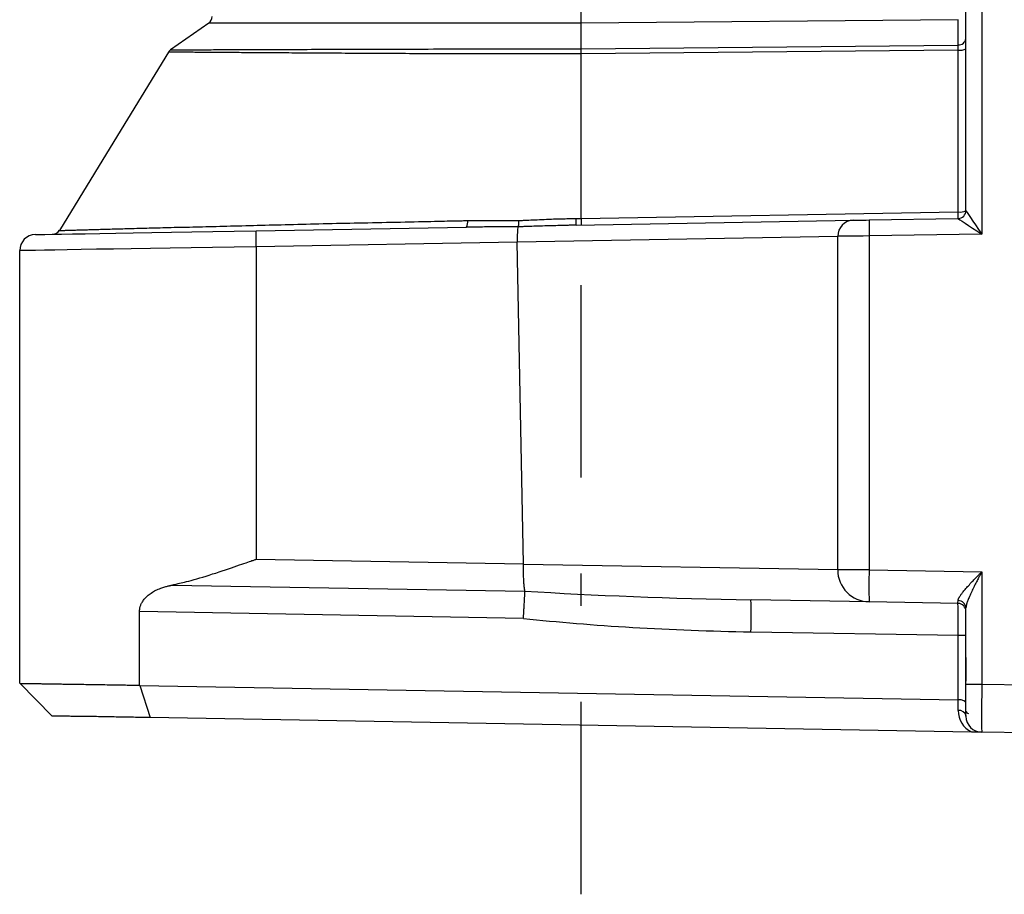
# Model space of a CAD drawing. Extents: x 33 to 392, y 36 to 266.
# Tile 5 of 11: x 139 to 200, y 45 to 99. Entities that reach past the tile are written whole.
import ezdxf

# ---------------------------------------------------------------- set-up
doc = ezdxf.new("R2010")
doc.units = 0
doc.header["$LTSCALE"] = 2
doc.header["$MEASUREMENT"] = 0
doc.linetypes.add('CENTER', pattern=[13, 6, -3, 1, -3])
doc.layers.add('FFグル-プ-0F-0レイヤ', color=7, linetype='CONTINUOUS')

msp = doc.modelspace()

# ---------------------------------------------------------------- linework, layer by layer
at = {"layer": 'FFグル-プ-0F-0レイヤ', "color": 4, "linetype": 'CENTER'}
msp.add_line((174.09, 44.64), (174.09, 153.96), dxfattribs=at)
at = {"layer": 'FFグル-プ-0F-0レイヤ', "color": 7, "linetype": 'CONTINUOUS'}
for p, q in [((199.07, 123.01), (199.07, 85.82)), ((198.09, 87.29), (198.09, 119.68)), ((150.88, 98.98), (148.5, 97.32)), ((174.09, 98.98), (150.88, 98.98)), ((197.6, 99.19), (174.09, 98.98)), ((174.09, 97.37), (174.09, 98.98)), ((197.6, 97.61), (197.6, 99.19)), ((174.09, 97.37), (197.6, 97.61)), ((197.6, 97.29), (174.09, 97.05)), ((174.09, 86.79), (174.09, 97.05)), ((197.6, 87.21), (197.6, 97.29)), ((174.09, 86.79), (197.6, 87.21)), ((167.02, 86.66), (170.19, 86.66)), ((173.79, 86.38), (191.07, 86.68)), ((192.05, 86.7), (197.6, 86.79)), ((153.83, 86.03), (166.94, 86.26)), ((170.16, 86.27), (170.16, 86.27)), ((173.79, 86.38), (173.54, 86.37)), ((190.09, 85.66), (170.11, 85.31)), ((199.07, 85.82), (192.05, 85.7)), ((192.05, 85.7), (192.05, 64.88)), ((139.09, 57.8), (139.09, 84.79)), ((170.11, 85.31), (153.83, 85.03)), ((153.83, 85.03), (153.83, 65.54)), ((170.5, 65.25), (170.11, 85.31)), ((153.83, 65.54), (170.5, 65.25)), ((170.5, 65.24), (190.09, 64.9)), ((192.05, 64.88), (199.07, 64.75)), ((199.07, 64.75), (199.07, 57.75)), ((148.6, 63.93), (170.59, 63.55)), ((170.59, 63.55), (170.59, 63.55)), ((192.05, 62.88), (184.69, 63)), ((197.6, 62.78), (192.05, 62.88)), ((146.56, 57.68), (146.56, 62.27)), ((170.5, 61.85), (146.56, 62.27)), ((198.09, 59.4), (198.09, 62.5)), ((197.6, 56.78), (197.6, 60.78)), ((198.09, 58.67), (198.09, 59.4)), ((198.09, 57.93), (198.09, 58.67)), ((139.09, 57.8), (141.12, 55.76)), ((198.09, 57.75), (198.09, 57.93)), ((198.09, 57.75), (199.07, 57.75)), ((198.09, 55.75), (198.09, 57.75)), ((199.07, 57.75), (203.89, 57.67)), ((146.56, 57.68), (146.59, 57.67)), ((146.59, 57.67), (147.22, 55.66)), ((146.59, 57.67), (197.6, 56.78)), ((197.6, 56.11), (197.6, 56.78)), ((198.43, 54.76), (147.22, 55.66)), ((203.89, 54.67), (199.07, 54.75))]:
    msp.add_line(p, q, dxfattribs=at)
for points in [[(174.09, 98.98), (174.09, 98.99), (174.09, 98.99), (174.09, 98.99), (174.09, 98.99), (174.09, 99), (174.09, 99), (174.09, 99.01), (174.09, 99.02), (174.09, 99.02), (174.09, 99.03), (174.09, 99.04), (174.09, 99.05), (174.09, 99.06), (174.09, 99.07), (174.09, 99.08), (174.09, 99.09), (174.09, 99.1), (174.09, 99.12), (174.09, 99.13), (174.09, 99.15), (174.09, 99.16), (174.09, 99.18), (174.09, 99.2)], [(148.36, 97.17), (144.96, 91.6), (141.57, 86.05)], [(174.09, 97.05), (174.09, 97.05), (174.09, 97.05), (174.08, 97.05), (174.08, 97.05), (174.06, 97.05), (174.05, 97.05), (174.02, 97.05), (173.99, 97.05), (173.95, 97.05), (173.9, 97.05), (173.83, 97.05), (173.76, 97.05), (173.68, 97.05), (173.6, 97.05), (173.5, 97.05), (173.39, 97.05), (173.27, 97.05), (173.14, 97.05), (173.01, 97.05), (172.86, 97.05), (172.71, 97.05), (172.54, 97.05), (172.37, 97.05), (172.19, 97.05), (171.99, 97.05), (171.79, 97.05), (171.59, 97.05), (171.37, 97.05), (171.15, 97.05), (170.93, 97.05), (170.71, 97.05), (170.48, 97.05), (170.26, 97.05), (170.03, 97.05), (169.81, 97.06), (169.58, 97.06), (169.36, 97.06), (169.13, 97.06), (168.9, 97.06), (168.67, 97.06), (168.44, 97.06), (168.21, 97.06), (167.98, 97.06), (167.74, 97.06), (167.51, 97.06), (167.27, 97.06), (167.03, 97.06), (166.79, 97.06), (166.56, 97.06), (166.32, 97.06), (166.08, 97.06), (165.83, 97.07), (165.59, 97.07), (165.35, 97.07), (165.11, 97.07), (164.86, 97.07), (164.62, 97.07), (164.37, 97.07), (164.12, 97.07), (163.88, 97.07), (163.63, 97.07), (163.39, 97.07), (163.14, 97.08), (162.9, 97.08), (162.65, 97.08), (162.41, 97.08), (162.17, 97.08), (161.93, 97.08), (161.69, 97.08), (161.45, 97.08), (161.21, 97.08), (160.98, 97.09), (160.75, 97.09), (160.51, 97.09), (160.28, 97.09), (160.05, 97.09), (159.83, 97.09), (159.6, 97.09), (159.38, 97.09), (159.16, 97.1), (158.94, 97.1), (158.72, 97.1), (158.5, 97.1), (158.29, 97.1), (158.08, 97.1), (157.87, 97.1), (157.66, 97.1), (157.45, 97.11), (157.25, 97.11), (157.05, 97.11), (156.84, 97.11), (156.65, 97.11), (156.45, 97.11), (156.25, 97.11), (156.06, 97.11), (155.87, 97.12), (155.68, 97.12), (155.49, 97.12), (155.3, 97.12), (155.12, 97.12), (154.94, 97.12), (154.76, 97.12), (154.58, 97.12), (154.4, 97.12), (154.23, 97.13), (154.06, 97.13), (153.89, 97.13), (153.72, 97.13), (153.55, 97.13), (153.39, 97.13), (153.23, 97.13), (153.08, 97.13), (152.92, 97.13), (152.77, 97.14), (152.62, 97.14), (152.47, 97.14), (152.33, 97.14), (152.19, 97.14), (152.05, 97.14), (151.91, 97.14), (151.77, 97.14), (151.64, 97.14), (151.51, 97.14), (151.38, 97.15), (151.26, 97.15), (151.13, 97.15), (151.01, 97.15), (150.9, 97.15), (150.78, 97.15), (150.67, 97.15), (150.55, 97.15), (150.44, 97.15), (150.34, 97.15), (150.23, 97.15), (150.12, 97.15), (150.02, 97.15), (149.91, 97.16), (149.81, 97.16), (149.7, 97.16), (149.6, 97.16), (149.5, 97.16), (149.41, 97.16), (149.32, 97.16), (149.23, 97.16), (149.15, 97.16), (149.07, 97.16), (149, 97.16), (148.93, 97.16), (148.86, 97.16), (148.81, 97.16), (148.75, 97.16), (148.7, 97.16), (148.65, 97.16), (148.61, 97.16), (148.57, 97.16), (148.54, 97.17), (148.51, 97.17), (148.48, 97.17), (148.46, 97.17), (148.44, 97.17), (148.42, 97.17), (148.41, 97.17), (148.4, 97.17), (148.39, 97.17), (148.38, 97.17), (148.38, 97.17), (148.38, 97.17), (148.37, 97.17), (148.37, 97.17), (148.37, 97.17), (148.37, 97.17), (148.37, 97.17), (148.36, 97.17), (148.36, 97.17), (148.36, 97.17), (148.36, 97.17)], [(148.5, 97.32), (148.5, 97.32), (148.5, 97.32), (148.51, 97.32), (148.51, 97.32), (148.51, 97.32), (148.51, 97.32), (148.52, 97.32), (148.52, 97.32), (148.52, 97.32), (148.53, 97.32), (148.53, 97.32), (148.54, 97.32), (148.55, 97.32), (148.56, 97.32), (148.58, 97.32), (148.59, 97.32), (148.61, 97.32), (148.64, 97.32), (148.67, 97.32), (148.71, 97.32), (148.75, 97.32), (148.79, 97.32), (148.84, 97.32), (148.89, 97.32), (148.95, 97.32), (149.01, 97.32), (149.07, 97.32), (149.14, 97.32), (149.21, 97.32), (149.29, 97.32), (149.37, 97.32), (149.45, 97.32), (149.54, 97.32), (149.64, 97.32), (149.74, 97.32), (149.84, 97.32), (149.95, 97.32), (150.07, 97.32), (150.19, 97.32), (150.31, 97.32), (150.45, 97.32), (150.58, 97.32), (150.72, 97.32), (150.87, 97.32), (151.02, 97.32), (151.18, 97.33), (151.34, 97.33), (151.51, 97.33), (151.68, 97.33), (151.85, 97.33), (152.03, 97.33), (152.21, 97.33), (152.4, 97.33), (152.6, 97.33), (152.79, 97.33), (152.99, 97.33), (153.2, 97.33), (153.41, 97.33), (153.62, 97.33), (153.84, 97.33), (154.06, 97.34), (154.28, 97.34), (154.51, 97.34), (154.75, 97.34), (154.98, 97.34), (155.22, 97.34), (155.47, 97.34), (155.72, 97.34), (155.97, 97.34), (156.22, 97.34), (156.48, 97.34), (156.74, 97.34), (157.01, 97.34), (157.28, 97.35), (157.55, 97.35), (157.82, 97.35), (158.1, 97.35), (158.38, 97.35), (158.67, 97.35), (158.95, 97.35), (159.25, 97.35), (159.54, 97.35), (159.84, 97.35), (160.14, 97.35), (160.44, 97.35), (160.74, 97.36), (161.05, 97.36), (161.36, 97.36), (161.67, 97.36), (161.99, 97.36), (162.31, 97.36), (162.62, 97.36), (162.94, 97.36), (163.27, 97.36), (163.59, 97.36), (163.91, 97.36), (164.23, 97.36), (164.55, 97.36), (164.88, 97.37), (165.2, 97.37), (165.52, 97.37), (165.84, 97.37), (166.16, 97.37), (166.47, 97.37), (166.79, 97.37), (167.11, 97.37), (167.42, 97.37), (167.73, 97.37), (168.05, 97.37), (168.36, 97.37), (168.67, 97.37), (168.97, 97.37), (169.28, 97.37), (169.58, 97.37), (169.88, 97.37), (170.18, 97.37), (170.47, 97.37), (170.75, 97.37), (171.03, 97.37), (171.3, 97.37), (171.55, 97.37), (171.8, 97.37), (172.03, 97.37), (172.25, 97.37), (172.45, 97.37), (172.65, 97.37), (172.83, 97.37), (173, 97.37), (173.15, 97.37), (173.3, 97.37), (173.43, 97.37), (173.55, 97.37), (173.65, 97.37), (173.75, 97.37), (173.83, 97.37), (173.9, 97.37), (174.09, 97.37)], [(174.09, 97.05), (174.09, 97.06), (174.09, 97.06), (174.09, 97.06), (174.09, 97.06), (174.09, 97.07), (174.09, 97.07), (174.09, 97.08), (174.09, 97.08), (174.09, 97.09), (174.09, 97.09), (174.09, 97.1), (174.09, 97.11), (174.09, 97.12), (174.09, 97.12), (174.09, 97.13), (174.09, 97.14), (174.09, 97.15), (174.09, 97.16), (174.09, 97.17), (174.09, 97.18), (174.09, 97.19), (174.09, 97.2), (174.09, 97.21), (174.09, 97.22), (174.09, 97.23), (174.09, 97.24), (174.09, 97.25), (174.09, 97.26), (174.09, 97.27), (174.09, 97.28), (174.09, 97.29), (174.09, 97.3), (174.09, 97.31), (174.09, 97.31), (174.09, 97.32), (174.09, 97.33), (174.09, 97.33), (174.09, 97.34), (174.09, 97.34), (174.09, 97.35), (174.09, 97.35), (174.09, 97.35), (174.09, 97.36), (174.09, 97.36), (174.09, 97.36), (174.09, 97.37), (174.09, 97.37), (174.09, 97.37), (174.09, 97.37)], [(141.58, 86.05), (141.58, 86.05), (141.58, 86.05), (141.58, 86.05), (141.58, 86.05), (141.58, 86.05), (141.58, 86.05), (141.58, 86.05), (141.58, 86.05), (141.57, 86.05), (141.57, 86.05), (141.57, 86.05), (141.57, 86.05), (141.57, 86.05), (141.57, 86.05), (141.57, 86.05), (141.58, 86.05), (141.58, 86.05), (141.59, 86.05), (141.6, 86.05), (141.62, 86.05), (141.63, 86.05), (141.65, 86.05), (141.67, 86.05), (141.7, 86.05), (141.72, 86.05), (141.75, 86.05), (141.79, 86.05), (141.82, 86.05), (141.86, 86.05), (141.9, 86.05), (141.94, 86.06), (141.98, 86.06), (142.03, 86.06), (142.08, 86.06), (142.13, 86.06), (142.19, 86.06), (142.25, 86.06), (142.31, 86.07), (142.37, 86.07), (142.44, 86.07), (142.5, 86.07), (142.57, 86.07), (142.65, 86.08), (142.72, 86.08), (142.8, 86.08), (142.88, 86.08), (142.96, 86.08), (143.04, 86.09), (143.13, 86.09), (143.22, 86.09), (143.31, 86.09), (143.41, 86.1), (143.5, 86.1), (143.6, 86.1), (143.7, 86.1), (143.81, 86.11), (143.91, 86.11), (144.02, 86.11), (144.13, 86.12), (144.25, 86.12), (144.36, 86.12), (144.48, 86.13), (144.6, 86.13), (144.73, 86.13), (144.85, 86.14), (144.98, 86.14), (145.11, 86.14), (145.24, 86.15), (145.38, 86.15), (145.52, 86.15), (145.65, 86.16), (145.8, 86.16), (145.94, 86.16), (146.09, 86.17), (146.23, 86.17), (146.39, 86.18), (146.54, 86.18), (146.69, 86.18), (146.85, 86.19), (147.01, 86.19), (147.17, 86.2), (147.33, 86.2), (147.5, 86.21), (147.67, 86.21), (147.84, 86.21), (148.01, 86.22), (148.19, 86.22), (148.36, 86.23), (148.54, 86.23), (148.73, 86.24), (148.91, 86.24), (149.1, 86.25), (149.29, 86.25), (149.48, 86.26), (149.68, 86.26), (149.88, 86.27), (150.08, 86.27), (150.28, 86.28), (150.49, 86.28), (150.7, 86.29), (150.91, 86.29), (151.13, 86.3), (151.34, 86.3), (151.56, 86.31), (151.79, 86.32), (152.01, 86.32), (152.24, 86.33), (152.47, 86.33), (152.7, 86.34), (152.94, 86.34), (153.18, 86.35), (153.41, 86.36), (153.66, 86.36), (153.9, 86.37), (154.14, 86.37), (154.39, 86.38), (154.64, 86.39), (154.89, 86.39), (155.14, 86.4), (155.39, 86.4), (155.65, 86.41), (155.91, 86.42), (156.16, 86.42), (156.43, 86.43), (156.69, 86.44), (156.95, 86.44), (157.22, 86.45), (157.48, 86.45), (157.75, 86.46), (158.02, 86.47), (158.29, 86.47), (158.57, 86.48), (158.84, 86.49), (159.12, 86.49), (159.39, 86.5), (159.67, 86.5), (159.95, 86.51), (160.24, 86.52), (160.52, 86.52), (160.8, 86.53), (161.09, 86.54), (161.38, 86.54), (161.67, 86.55), (161.95, 86.56), (162.25, 86.56), (162.54, 86.57), (162.83, 86.57), (163.12, 86.58), (163.4, 86.59), (163.68, 86.59), (163.95, 86.6), (164.22, 86.6), (164.47, 86.61), (164.72, 86.61), (164.95, 86.62), (165.17, 86.62), (165.37, 86.63), (165.57, 86.63), (165.75, 86.64), (165.92, 86.64), (166.08, 86.64), (166.23, 86.65), (166.36, 86.65), (166.48, 86.65), (166.59, 86.65), (166.68, 86.65), (166.76, 86.66), (166.83, 86.66), (167.02, 86.66)], [(170.19, 86.66), (170.19, 86.66), (170.19, 86.66), (170.19, 86.66), (170.19, 86.66), (170.19, 86.66), (170.19, 86.66), (170.19, 86.66), (170.19, 86.66), (170.19, 86.65), (170.19, 86.65), (170.19, 86.65), (170.19, 86.65), (170.19, 86.65), (170.19, 86.64), (170.19, 86.64), (170.19, 86.64), (170.19, 86.63), (170.19, 86.63), (170.19, 86.62), (170.19, 86.61), (170.19, 86.6), (170.19, 86.6), (170.19, 86.59), (170.19, 86.58), (170.19, 86.57), (170.19, 86.55), (170.19, 86.54), (170.19, 86.53), (170.19, 86.52), (170.19, 86.5), (170.19, 86.49), (170.19, 86.47), (170.19, 86.46), (170.18, 86.44), (170.18, 86.43), (170.18, 86.41), (170.18, 86.4), (170.18, 86.39), (170.18, 86.37), (170.18, 86.36), (170.18, 86.35), (170.17, 86.34), (170.17, 86.33), (170.17, 86.32), (170.17, 86.32), (170.17, 86.31), (170.17, 86.31), (170.17, 86.3), (170.17, 86.3), (170.17, 86.29), (170.17, 86.29), (170.16, 86.29), (170.16, 86.28), (170.16, 86.28), (170.16, 86.28), (170.16, 86.28), (170.16, 86.27)], [(170.19, 86.66), (170.36, 86.67), (170.43, 86.67), (170.51, 86.68), (170.61, 86.68), (170.71, 86.69), (170.83, 86.69), (170.96, 86.7), (171.09, 86.7), (171.22, 86.71), (171.36, 86.71), (171.5, 86.72), (171.65, 86.73), (171.79, 86.73), (171.94, 86.74), (172.09, 86.74), (172.24, 86.75), (172.38, 86.76), (172.53, 86.76), (172.68, 86.76), (172.83, 86.77), (172.96, 86.77), (173.09, 86.77), (173.21, 86.78), (173.32, 86.78), (173.42, 86.78), (173.5, 86.78), (173.56, 86.78), (173.62, 86.79), (173.66, 86.79), (173.69, 86.79), (173.72, 86.79), (173.74, 86.79), (173.78, 86.79)], [(173.78, 86.79), (173.8, 86.79), (173.81, 86.79), (173.82, 86.79), (173.83, 86.79), (173.84, 86.79), (173.85, 86.79), (173.86, 86.79), (173.87, 86.79), (173.88, 86.79), (173.9, 86.79), (173.91, 86.79), (173.92, 86.79), (173.94, 86.79), (173.95, 86.79), (173.96, 86.79), (173.97, 86.79), (173.99, 86.79), (174, 86.79), (174.01, 86.79), (174.02, 86.79), (174.04, 86.79), (174.05, 86.79), (174.06, 86.79), (174.06, 86.79), (174.07, 86.79), (174.08, 86.79), (174.08, 86.79), (174.08, 86.79), (174.09, 86.79), (174.09, 86.79), (174.09, 86.79), (174.09, 86.79)], [(174.09, 86.79), (174.09, 86.79), (174.09, 86.78), (174.09, 86.78), (174.09, 86.77), (174.09, 86.77), (174.09, 86.76), (174.09, 86.75), (174.09, 86.74), (174.09, 86.73), (174.09, 86.72), (174.09, 86.71), (174.09, 86.7), (174.09, 86.68), (174.09, 86.67), (174.09, 86.66), (174.09, 86.64), (174.09, 86.63), (174.09, 86.61), (174.09, 86.6), (174.09, 86.58), (174.09, 86.57), (174.09, 86.55), (174.09, 86.54), (174.09, 86.52), (174.09, 86.51), (174.09, 86.49), (174.09, 86.48), (174.09, 86.47), (174.09, 86.46), (174.09, 86.45), (174.09, 86.44), (174.09, 86.43), (174.09, 86.42), (174.09, 86.41), (174.09, 86.41), (174.09, 86.4), (174.09, 86.4), (174.09, 86.4), (174.09, 86.39), (174.09, 86.39), (174.09, 86.39), (174.09, 86.39), (174.09, 86.38), (174.09, 86.38), (174.09, 86.38), (174.09, 86.38), (174.09, 86.38), (174.09, 86.38), (174.09, 86.38), (174.09, 86.38), (174.09, 86.38), (174.09, 86.38)], [(191.07, 86.68), (191.09, 86.68), (191.15, 86.68), (191.24, 86.68), (191.36, 86.68), (191.51, 86.69), (191.68, 86.69), (191.86, 86.69), (192.05, 86.7)], [(140.07, 85.79), (140.14, 85.79), (140.33, 85.79), (140.66, 85.8), (141.11, 85.81), (141.69, 85.82), (142.38, 85.83), (143.18, 85.84), (144.09, 85.86), (145.08, 85.88), (146.17, 85.89), (147.32, 85.91), (148.55, 85.94), (149.82, 85.96), (151.13, 85.98), (152.47, 86), (153.83, 86.03)], [(170.16, 86.27), (170.15, 86.27), (170.14, 86.27), (170.13, 86.27), (170.12, 86.27), (170.1, 86.27), (170.07, 86.27), (170.03, 86.27), (169.98, 86.27), (169.91, 86.27), (169.83, 86.27), (169.74, 86.27), (169.63, 86.27), (169.52, 86.27), (169.4, 86.27), (169.27, 86.27), (169.14, 86.27), (169, 86.27), (168.87, 86.27), (168.73, 86.27), (168.6, 86.27), (168.47, 86.27), (168.33, 86.27), (168.2, 86.27), (168.07, 86.27), (167.94, 86.26), (167.82, 86.26), (167.69, 86.26), (167.57, 86.26), (167.46, 86.26), (167.35, 86.26), (167.26, 86.26), (167.17, 86.26), (166.94, 86.26)], [(173.54, 86.37), (173.44, 86.37), (173.4, 86.37), (173.35, 86.37), (173.29, 86.36), (173.23, 86.36), (173.15, 86.36), (173.06, 86.36), (172.97, 86.36), (172.87, 86.35), (172.76, 86.35), (172.64, 86.35), (172.51, 86.34), (172.38, 86.34), (172.25, 86.34), (172.11, 86.33), (171.97, 86.33), (171.83, 86.33), (171.69, 86.32), (171.55, 86.32), (171.41, 86.31), (171.28, 86.31), (171.15, 86.31), (171.03, 86.3), (170.91, 86.3), (170.8, 86.29), (170.7, 86.29), (170.61, 86.29), (170.53, 86.29), (170.46, 86.28), (170.39, 86.28), (170.34, 86.28), (170.29, 86.28), (170.16, 86.27)], [(192.05, 85.7), (191.67, 85.69), (191.3, 85.69), (190.96, 85.69), (190.66, 85.68), (190.42, 85.68), (190.24, 85.68), (190.13, 85.68), (190.09, 85.68)], [(192.05, 64.88), (190.09, 64.88), (190.09, 85.68)], [(153.83, 85.03), (152.46, 85.01), (151.11, 84.98), (149.78, 84.96), (148.48, 84.94), (147.24, 84.92), (146.05, 84.9), (144.93, 84.88), (143.88, 84.87), (142.92, 84.85), (142.05, 84.84), (141.29, 84.82), (140.63, 84.81), (140.08, 84.8), (139.65, 84.8), (139.34, 84.79), (139.15, 84.79), (139.09, 84.79)], [(148.6, 63.93), (148.64, 63.94), (148.66, 63.94), (148.68, 63.95), (148.71, 63.96), (148.75, 63.96), (148.79, 63.97), (148.84, 63.99), (148.9, 64), (148.98, 64.02), (149.06, 64.04), (149.15, 64.06), (149.26, 64.08), (149.37, 64.11), (149.5, 64.14), (149.64, 64.18), (149.79, 64.22), (149.96, 64.27), (150.13, 64.32), (150.32, 64.37), (150.51, 64.43), (150.71, 64.49), (150.91, 64.55), (151.12, 64.62), (151.32, 64.68), (151.52, 64.75), (151.72, 64.82), (151.92, 64.88), (152.11, 64.95), (152.29, 65.01), (152.47, 65.07), (152.63, 65.13), (152.79, 65.18), (152.94, 65.23), (153.07, 65.28), (153.2, 65.32), (153.31, 65.36), (153.41, 65.39), (153.5, 65.42), (153.57, 65.45), (153.64, 65.47), (153.69, 65.49), (153.74, 65.51), (153.77, 65.52), (153.79, 65.53), (153.81, 65.53), (153.82, 65.54), (153.82, 65.54), (153.83, 65.54), (153.83, 65.54)], [(170.59, 63.55), (170.59, 63.57), (170.58, 63.58), (170.58, 63.6), (170.58, 63.61), (170.58, 63.63), (170.58, 63.64), (170.57, 63.66), (170.57, 63.69), (170.57, 63.71), (170.56, 63.74), (170.56, 63.77), (170.55, 63.8), (170.55, 63.84), (170.55, 63.87), (170.54, 63.92), (170.54, 63.97), (170.53, 64.02), (170.53, 64.08), (170.53, 64.14), (170.52, 64.2), (170.52, 64.27), (170.52, 64.34), (170.51, 64.41), (170.51, 64.48), (170.51, 64.54), (170.51, 64.61), (170.51, 64.67), (170.5, 64.73), (170.5, 64.79), (170.5, 64.84), (170.5, 64.89), (170.5, 64.94), (170.5, 64.98), (170.5, 65.02), (170.5, 65.06), (170.5, 65.09), (170.5, 65.12), (170.5, 65.15), (170.5, 65.17), (170.5, 65.19), (170.5, 65.24)], [(197.6, 62.95), (197.6, 62.97), (197.6, 62.97), (197.6, 62.97), (197.61, 62.98), (197.61, 62.99), (197.61, 62.99), (197.61, 63), (197.61, 63.01), (197.61, 63.02), (197.62, 63.03), (197.62, 63.04), (197.62, 63.05), (197.62, 63.06), (197.63, 63.07), (197.63, 63.08), (197.64, 63.09), (197.65, 63.11), (197.65, 63.13), (197.66, 63.15), (197.68, 63.17), (197.69, 63.2), (197.71, 63.22), (197.72, 63.25), (197.74, 63.28), (197.77, 63.31), (197.79, 63.35), (197.82, 63.39), (197.85, 63.42), (197.88, 63.47), (197.91, 63.51), (197.95, 63.56), (197.99, 63.61), (198.04, 63.66), (198.09, 63.71), (198.14, 63.77), (198.19, 63.83), (198.25, 63.89), (198.3, 63.95), (198.36, 64.02), (198.42, 64.08), (198.47, 64.14), (198.53, 64.19), (198.58, 64.25), (198.63, 64.3), (198.68, 64.35), (198.73, 64.4), (198.77, 64.44), (198.81, 64.49), (198.85, 64.52), (198.88, 64.56), (198.91, 64.59), (198.94, 64.62), (198.97, 64.65), (198.99, 64.67), (199.01, 64.69), (199.03, 64.71), (199.04, 64.72), (199.05, 64.73), (199.06, 64.74), (199.06, 64.74), (199.07, 64.75), (199.07, 64.75), (199.07, 64.75), (199.07, 64.75), (199.07, 64.75), (199.07, 64.75), (199.07, 64.75), (199.07, 64.75), (199.07, 64.75), (199.07, 64.75), (199.07, 64.74), (199.06, 64.73), (199.06, 64.72), (199.05, 64.71), (199.04, 64.69), (199.03, 64.67), (199.02, 64.65), (199, 64.62), (198.99, 64.59), (198.97, 64.55), (198.95, 64.51), (198.92, 64.47), (198.9, 64.42), (198.87, 64.37), (198.84, 64.31), (198.81, 64.25), (198.78, 64.19), (198.74, 64.12), (198.71, 64.05), (198.67, 63.98), (198.63, 63.91), (198.6, 63.83), (198.56, 63.75), (198.52, 63.68), (198.48, 63.6), (198.45, 63.52), (198.41, 63.44), (198.38, 63.37), (198.34, 63.29), (198.31, 63.22), (198.28, 63.16), (198.25, 63.09), (198.23, 63.03), (198.2, 62.97), (198.18, 62.92), (198.17, 62.87), (198.15, 62.82), (198.14, 62.78), (198.13, 62.75), (198.12, 62.71), (198.12, 62.68), (198.11, 62.66), (198.11, 62.64), (198.11, 62.61), (198.1, 62.6), (198.1, 62.58), (198.1, 62.56), (198.1, 62.55), (198.09, 62.54), (198.09, 62.53), (198.09, 62.52), (198.09, 62.5)], [(146.56, 62.27), (146.57, 62.28), (146.57, 62.29), (146.57, 62.3), (146.57, 62.31), (146.57, 62.33), (146.57, 62.34), (146.57, 62.36), (146.57, 62.38), (146.58, 62.4), (146.58, 62.42), (146.58, 62.45), (146.58, 62.47), (146.59, 62.5), (146.59, 62.53), (146.6, 62.56), (146.61, 62.6), (146.62, 62.63), (146.64, 62.67), (146.65, 62.71), (146.67, 62.75), (146.69, 62.8), (146.72, 62.84), (146.75, 62.89), (146.78, 62.94), (146.81, 62.99), (146.85, 63.04), (146.89, 63.09), (146.94, 63.14), (146.99, 63.19), (147.04, 63.24), (147.1, 63.29), (147.16, 63.34), (147.22, 63.39), (147.29, 63.43), (147.36, 63.48), (147.43, 63.52), (147.5, 63.56), (147.58, 63.6), (147.65, 63.64), (147.73, 63.67), (147.8, 63.7), (147.88, 63.73), (147.95, 63.75), (148.01, 63.78), (148.08, 63.8), (148.14, 63.81), (148.2, 63.83), (148.25, 63.84), (148.31, 63.86), (148.35, 63.87), (148.39, 63.88), (148.43, 63.89), (148.46, 63.9), (148.49, 63.9), (148.52, 63.91), (148.54, 63.92), (148.6, 63.93)], [(170.5, 61.85), (170.5, 61.85), (170.5, 61.85), (170.5, 61.85), (170.5, 61.85), (170.5, 61.86), (170.5, 61.86), (170.5, 61.87), (170.5, 61.88), (170.5, 61.89), (170.5, 61.91), (170.5, 61.93), (170.51, 61.95), (170.51, 61.98), (170.51, 62.01), (170.51, 62.04), (170.51, 62.08), (170.52, 62.12), (170.52, 62.17), (170.52, 62.21), (170.52, 62.26), (170.53, 62.32), (170.53, 62.37), (170.53, 62.43), (170.54, 62.49), (170.54, 62.56), (170.55, 62.63), (170.55, 62.69), (170.55, 62.76), (170.56, 62.83), (170.56, 62.9), (170.56, 62.96), (170.57, 63.02), (170.57, 63.08), (170.57, 63.13), (170.57, 63.18), (170.58, 63.22), (170.58, 63.26), (170.58, 63.3), (170.58, 63.33), (170.58, 63.36), (170.58, 63.39), (170.58, 63.41), (170.58, 63.43), (170.59, 63.45), (170.59, 63.47), (170.59, 63.49), (170.59, 63.5), (170.59, 63.51), (170.59, 63.55)], [(198.09, 60.78), (197.6, 60.78), (184.69, 61)], [(198.09, 59.4), (198.09, 59.38), (198.09, 59.37), (198.09, 59.35), (198.09, 59.34), (198.09, 59.31), (198.09, 59.29), (198.09, 59.26), (198.09, 59.23), (198.09, 59.19), (198.09, 59.15), (198.09, 59.1), (198.09, 59.05), (198.09, 59), (198.09, 58.94), (198.09, 58.88), (198.09, 58.82), (198.09, 58.76), (198.09, 58.7), (198.09, 58.63), (198.09, 58.57), (198.09, 58.51), (198.09, 58.45), (198.09, 58.4), (198.09, 58.34), (198.09, 58.29), (198.09, 58.24), (198.09, 58.19), (198.09, 58.15), (198.09, 58.1), (198.09, 58.07), (198.09, 58.03), (198.09, 58.01), (198.09, 57.93)], [(139.09, 57.8), (139.09, 57.8), (139.09, 57.8), (139.1, 57.8), (139.1, 57.8), (139.1, 57.8), (139.11, 57.79), (139.11, 57.79), (139.11, 57.79), (139.12, 57.79), (139.12, 57.79), (139.13, 57.79), (139.13, 57.79), (139.14, 57.79), (139.16, 57.79), (139.17, 57.79), (139.19, 57.79), (139.21, 57.79), (139.24, 57.79), (139.27, 57.79), (139.3, 57.79), (139.34, 57.79), (139.38, 57.79), (139.43, 57.79), (139.48, 57.79), (139.52, 57.79), (139.58, 57.79), (139.63, 57.79), (139.68, 57.79), (139.74, 57.79), (139.79, 57.78), (139.85, 57.78), (139.91, 57.78), (139.97, 57.78), (140.03, 57.78), (140.09, 57.78), (140.15, 57.78), (140.21, 57.78), (140.28, 57.78), (140.34, 57.78), (140.41, 57.78), (140.48, 57.77), (140.55, 57.77), (140.62, 57.77), (140.69, 57.77), (140.77, 57.77), (140.84, 57.77), (140.92, 57.77), (141, 57.77), (141.08, 57.77), (141.16, 57.76), (141.25, 57.76), (141.33, 57.76), (141.42, 57.76), (141.51, 57.76), (141.6, 57.76), (141.69, 57.76), (141.78, 57.75), (141.88, 57.75), (141.97, 57.75), (142.07, 57.75), (142.17, 57.75), (142.27, 57.75), (142.38, 57.75), (142.48, 57.74), (142.6, 57.74), (142.71, 57.74), (142.83, 57.74), (142.95, 57.74), (143.08, 57.74), (143.21, 57.73), (143.35, 57.73), (143.49, 57.73), (143.63, 57.73), (143.78, 57.72), (143.93, 57.72), (144.08, 57.72), (144.24, 57.72), (144.39, 57.72), (144.55, 57.71), (144.7, 57.71), (144.86, 57.71), (145.01, 57.71), (145.15, 57.7), (145.29, 57.7), (145.43, 57.7), (145.56, 57.7), (145.68, 57.7), (145.8, 57.69), (145.91, 57.69), (146.01, 57.69), (146.1, 57.69), (146.18, 57.69), (146.26, 57.69), (146.32, 57.69), (146.38, 57.69), (146.43, 57.68), (146.56, 57.68)], [(147.22, 55.66), (147.14, 55.66), (147.11, 55.66), (147.07, 55.66), (147.03, 55.66), (146.97, 55.66), (146.91, 55.66), (146.85, 55.66), (146.77, 55.67), (146.69, 55.67), (146.6, 55.67), (146.51, 55.67), (146.41, 55.67), (146.3, 55.67), (146.18, 55.68), (146.06, 55.68), (145.94, 55.68), (145.81, 55.68), (145.68, 55.68), (145.54, 55.69), (145.4, 55.69), (145.26, 55.69), (145.11, 55.69), (144.97, 55.7), (144.82, 55.7), (144.68, 55.7), (144.54, 55.7), (144.4, 55.71), (144.27, 55.71), (144.14, 55.71), (144.01, 55.71), (143.88, 55.72), (143.75, 55.72), (143.63, 55.72), (143.51, 55.72), (143.39, 55.72), (143.28, 55.73), (143.16, 55.73), (143.06, 55.73), (142.95, 55.73), (142.84, 55.73), (142.74, 55.74), (142.65, 55.74), (142.55, 55.74), (142.46, 55.74), (142.37, 55.74), (142.28, 55.74), (142.2, 55.75), (142.12, 55.75), (142.04, 55.75), (141.97, 55.75), (141.89, 55.75), (141.83, 55.75), (141.76, 55.75), (141.7, 55.75), (141.64, 55.76), (141.58, 55.76), (141.53, 55.76), (141.48, 55.76), (141.43, 55.76), (141.39, 55.76), (141.35, 55.76), (141.31, 55.76), (141.28, 55.76), (141.25, 55.76), (141.22, 55.76), (141.2, 55.76), (141.19, 55.76), (141.17, 55.76), (141.16, 55.76), (141.15, 55.76), (141.15, 55.76), (141.14, 55.76), (141.14, 55.76), (141.13, 55.76), (141.13, 55.76), (141.13, 55.76), (141.13, 55.76), (141.12, 55.76), (141.12, 55.76), (141.12, 55.76), (141.12, 55.76)], [(199.07, 54.75), (199.07, 54.75), (199.07, 54.75), (199.07, 54.75), (199.07, 54.75), (199.07, 54.75), (199.06, 54.75), (199.06, 54.75), (199.06, 54.75), (199.05, 54.75), (199.04, 54.75), (199.03, 54.75), (199.02, 54.75), (199.01, 54.75), (199, 54.75), (198.98, 54.75), (198.97, 54.75), (198.95, 54.76), (198.93, 54.76), (198.9, 54.76), (198.88, 54.76), (198.86, 54.76), (198.83, 54.76), (198.81, 54.76), (198.78, 54.76), (198.75, 54.76), (198.72, 54.76), (198.7, 54.76), (198.67, 54.76), (198.64, 54.76), (198.62, 54.76), (198.6, 54.76), (198.57, 54.76), (198.55, 54.76), (198.53, 54.76), (198.51, 54.76), (198.5, 54.76), (198.48, 54.76), (198.47, 54.76), (198.46, 54.76), (198.43, 54.76)]]:
    msp.add_lwpolyline(points, dxfattribs=at)
for centre, radius, start, end in [((150.59, 99.39), 0.5, 305, 0), ((197.63, 98.07), 0.46, 265.74899, 353.879), ((148.79, 96.91), 0.5, 125.021, 148.59499), ((197.72, 98.06), 0.778, 261.30899, 298.73299), ((191.02, 87), 6.58, 358.20099, 1.799), ((197.59, 87.29), 0.5, 271.01299, 359.99599), ((197.59, 87.29), 0.5, 271, 0), ((197.72, 87.97), 0.778, 261.30899, 298.73299), ((166.45, 86.57), 0.58, 327.34599, 9.118), ((154.96, 86.37), 18.826, 0.02199, 1.27899), ((191.09, 85.68), 1, 91, 180), ((206.38, 86.2), 14.336, 178.002, 181.99799), ((141.14, 86.31), 0.5, 271.41399, 329.63599), ((168.15, 85.53), 14.336, 178.002, 181.99799), ((140.09, 84.79), 1, 91, 180), ((192.09, 64.88), 2, 180, 269), ((220.71, 63.88), 28.672, 178.002, 181.99799), ((156.03, 62), 28.672, 358.002, 1.99799), ((197.61, 62.48), 0.478, 2.67799, 91.27499), ((197.59, 62.28), 0.5, 360, 449), ((199.1, 56.11), 1.5, 180, 243.47099), ((197.66, 55.67), 0.442, 11.14899, 96.991), ((198.24, 56.07), 0.15, 180, 270), ((199.09, 55.75), 1, 180, 269)]:
    msp.add_arc(centre, radius, start, end, dxfattribs=at)
for centre, major_axis, ratio, start_param, end_param in [((197.589, 97.203), (0, 0.5), 0.0159, 4.887389, 5.672661), ((199.089, 85.818), (-1, 1.474), 0.0081, 0.011953, 1.565296), ((197.589, 85.792), (0, 1), 0.0087, 6.266265, 6.283414), ((199.089, 85.818), (1.491, -0.974), 0.0053, 3.150842, 4.704185), ((170.204, 85.314), (-0.017, 1), 0.0918, 0.285111, 1.570492), ((176.87, 85.43), (6.758, 0.118), 0.1479, 3.141595, 3.1419), ((157.16, 65.482), (13.342, -0.245), 0.1498, 0.001577, 0.005673), ((184.729, 65.004), (26.722, -0.466), 0.0748, 4.156073, 4.712083), ((197.589, 64.779), (0, 2), 0.0043, 3.141497, 3.564164), ((197.589, 60.779), (0, 2), 0.0043, 4.712636, 6.283128), ((184.764, 65.004), (27.052, -0.471), 0.1477, 4.159494, 4.712082), ((199.089, 57.753), (0.017, 3), 0.0057, 1.571033, 3.141525), ((197.589, 57.28), (-0.355, 0.364), 0.9656, 2.369285, 2.376511), ((197.589, 56.572), (0.5, 0), 0.4141, 0, 1.546116)]:
    msp.add_ellipse(centre, major_axis=major_axis, ratio=ratio, start_param=start_param, end_param=end_param, dxfattribs=at)

doc.saveas('drawing.dxf')
